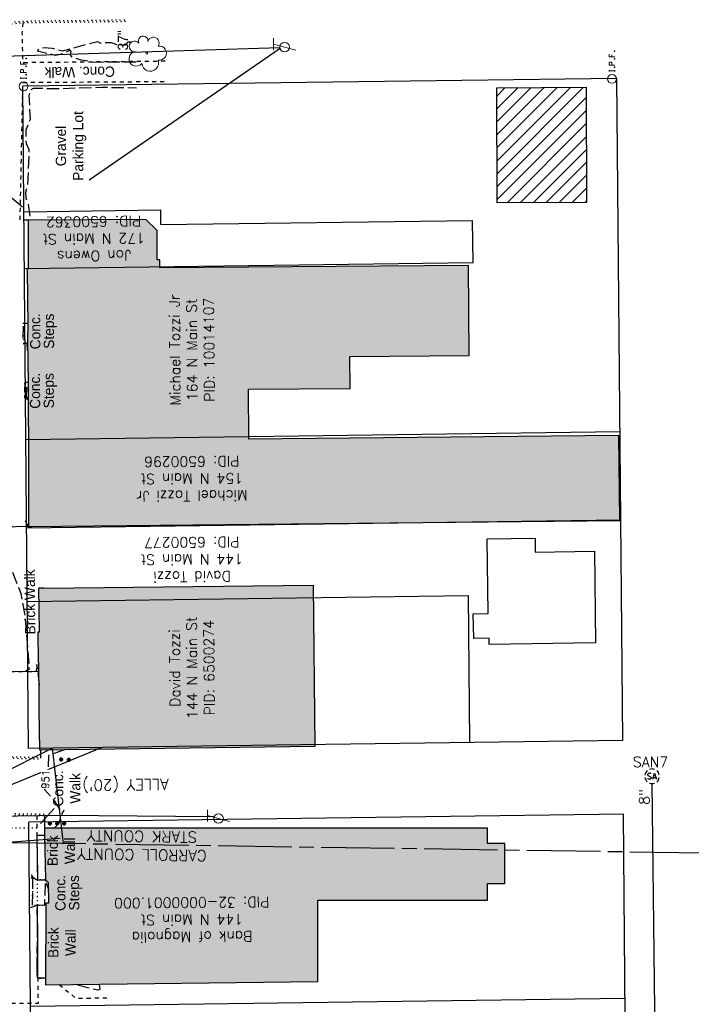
# Model space of a CAD drawing. Extents: x 2300122 to 2305194, y 360020 to 364238.
# Tile 17 of 93: x 2301834 to 2302017, y 361091 to 361359. Entities that reach past the tile are written whole.
import ezdxf
from ezdxf.enums import TextEntityAlignment as Align

# ---------------------------------------------------------------- set-up
doc = ezdxf.new("R2010")
doc.units = 0
doc.header["$LTSCALE"] = 20
doc.header["$MEASUREMENT"] = 0
doc.set_wipeout_variables(frame=1)
for name, pattern in [('county', [1.4, 1, -0.1, 0.2, -0.1]), ('fenceex', [0]), ('OhDOT_USTN1', [0.055, 0.014, -0.041]), ('OhDOT_USTN3', [0.22, 0.165, -0.055]), ('OhDOT_USTN5', [0.11, 0.055, -0.055]), ('ohelecex', [0]), ('ohteleex', [0]), ('rowex', [0]), ('sanex', [0])]:
    doc.linetypes.add(name, pattern=pattern)
for name, color, linetype in [('BD_X_Building', 231, 'Continuous'), ('CM_X_Wall', 254, 'Continuous'), ('DT_X_Contour_Minor', 136, 'OhDOT_USTN3'), ('DT_X_Contour_Text', 7, 'Continuous'), ('DV_X_County_Line', 4, 'county'), ('DV_X_Property_Line', 7, 'Continuous'), ('DV_X_Text', 7, 'Continuous'), ('PV_X_Curb', 120, 'OhDOT_USTN1'), ('PV_X_Curb_Ramp', 120, 'OhDOT_USTN1'), ('PV_X_EOP', 7, 'OhDOT_USTN3'), ('PV_X_Steps', 120, 'OhDOT_USTN1'), ('PV_X_Text', 7, 'Continuous'), ('PV_X_Walk', 120, 'OhDOT_USTN5'), ('RD_X_Fence', 230, 'fenceex'), ('RW_X_Fee_RW', 6, 'rowex'), ('RW_X_Text', 7, 'Continuous'), ('SV_X_Mon_Cells_Found', 7, 'Continuous'), ('SV_X_Text_Name', 7, 'Continuous'), ('TX_X_20', 7, 'Continuous'), ('UT_X_Overhead_Electric', 1, 'ohelecex'), ('UT_X_Overhead_Telecom', 30, 'ohteleex'), ('UT_X_Sanitary_Cells', 3, 'Continuous'), ('UT_X_Sanitary_Line', 3, 'sanex'), ('UT_X_Sanitary_Text', 7, 'Continuous'), ('UT_X_Telecom_Cells', 30, 'Continuous'), ('VG_X_Cells', 3, 'Continuous'), ('VG_X_Text', 7, 'Continuous')]:
    doc.layers.add(name, color=color, linetype=linetype)
doc.layers.add('Survey Point', color=7, linetype='Continuous', lineweight=0)
doc.layers.add('Survey Points', color=5, linetype='Continuous', lineweight=13)
doc.styles.add('Simplex Normal (0.14)', font='Simplex.shx')
doc.styles.add('Straight Normal (0.14) Font 30', font='font30.shx', dxfattribs={"height": 0.14})
doc.styles.add('Straight-Normal', font='font30.shx', dxfattribs={"height": 0.14})
doc.styles.add('Style-simplex', font='simplex.shx')

# ---------------------------------------------------------------- blocks, each defined once
blk = doc.blocks.new('smh')
at = {"linetype": 'Continuous', "flags": 128}
for points in [[(-0.33, 0.69), (-0.36, 0.71), (-0.4, 0.74), (-0.51, 0.78), (-0.65, 0.8), (-0.75, 0.8), (-0.79, 0.8), (-0.95, 0.76), (-1.09, 0.69), (-1.18, 0.59), (-1.2, 0.49), (-1.2, 0.41), (-1.18, 0.31), (-1.08, 0.22), (-0.38, -0.16), (-0.32, -0.21), (-0.29, -0.26), (-0.27, -0.33), (-0.27, -0.41), (-0.28, -0.48), (-0.29, -0.53), (-0.32, -0.6), (-0.34, -0.65), (-0.37, -0.69), (-0.41, -0.72), (-0.45, -0.75), (-0.5, -0.77), (-0.53, -0.79), (-0.65, -0.8), (-0.82, -0.8), (-0.94, -0.77), (-1.1, -0.69), (-1.2, -0.61)], [(0.21, -0.8), (0.71, 0.8), (1.2, -0.8)], [(1.08, -0.42), (0.34, -0.42)]]:
    blk.add_lwpolyline(points, dxfattribs=at)
at = {"linetype": 'Continuous'}
for start, end in [(130.0806, 170.0721), (70.0577, 110.1061), (10.0169, 50.0392), (190.0169, 230.0392), (250.0577, 290.0473), (310.0114, 350.0264)]:
    blk.add_arc((0, 0), 2, start, end, dxfattribs=at)
blk = doc.blocks.new('ODOT SANITARY MANHOLE')
blk.add_blockref('smh', (0, 0))
blk = doc.blocks.new('TREE')
at = {"layer": 'VG_X_Cells', "color": 3, "linetype": 'Continuous', "lineweight": 0}
blk.add_circle((0, 0), 0.012, dxfattribs=at)
for centre, radius, start, end in [((-0.165, 0.093), 0.0735, 39.0625, 279.5412), ((-0.049, 0.168), 0.0658, 354.0047, 205.9741), ((0.091, 0.141), 0.0776, 323.83, 165.0376), ((-0.143, -0.077), 0.0987, 96.1722, 320.5737), ((0.173, 0.002), 0.0957, 259.1453, 101.4596), ((0.047, -0.13), 0.114, 184.9476, 19.4572)]:
    blk.add_arc(centre, radius, start, end, dxfattribs=at)
blk = doc.blocks.new('Survey Point_1')
at = {"layer": 'Survey Point', "color": 1, "lineweight": 80}
blk.add_point((0, 0), dxfattribs=at)
at = {"layer": 'Survey Point', "color": 7, "lineweight": 0, "true_color": 0xffffff, "style": 'Style-simplex'}
blk.add_text('MB', height=0.00005, dxfattribs=at).set_placement((0, 0), align=Align.BOTTOM_LEFT)
blk = doc.blocks.new('TELP')
at = {"layer": 'UT_X_Telecom_Cells', "color": 30, "linetype": 'Continuous', "lineweight": 0}
for p, q in [((0.12, 0.15), (-0.04, 0.15)), ((0.04, 0.15), (-0.04, -0.15))]:
    blk.add_line(p, q, dxfattribs=at)
blk.add_circle((0, 0), 0.065, dxfattribs=at)
blk = doc.blocks.new('IPF')
at = {"layer": 'SV_X_Mon_Cells_Found', "color": 7, "linetype": 'Continuous', "lineweight": 0, "flags": 128}
for points in [[(0.101, 0.04), (0.118, 0.04)], [(0.11, -0.04), (0.11, 0.04)], [(0.188, -0.04), (0.188, 0.04), (0.214, 0.04), (0.217, 0.039), (0.221, 0.038), (0.223, 0.037), (0.224, 0.036), (0.226, 0.032), (0.228, 0.029), (0.229, 0.024), (0.229, 0.017), (0.229, 0.014), (0.227, 0.01), (0.225, 0.006), (0.223, 0.004), (0.221, 0.003), (0.219, 0.002), (0.214, 0.001), (0.188, 0.001)], [(0.338, 0.04), (0.3, 0.04), (0.3, -0.04)], [(0.3, 0.001), (0.327, 0.001)], [(0.101, -0.04), (0.118, -0.04)], [(0.157, -0.029), (0.16, -0.029), (0.162, -0.031), (0.164, -0.033), (0.164, -0.036), (0.162, -0.039), (0.16, -0.04), (0.157, -0.04), (0.156, -0.039), (0.154, -0.036), (0.154, -0.033), (0.156, -0.031), (0.157, -0.029)], [(0.27, -0.029), (0.273, -0.029), (0.274, -0.031), (0.276, -0.033), (0.276, -0.036), (0.274, -0.039), (0.273, -0.04), (0.27, -0.04), (0.268, -0.039), (0.267, -0.036), (0.267, -0.033), (0.268, -0.031), (0.27, -0.029)], [(0.377, -0.029), (0.38, -0.029), (0.382, -0.031), (0.383, -0.033), (0.383, -0.036), (0.382, -0.039), (0.38, -0.04), (0.377, -0.04), (0.376, -0.039), (0.374, -0.036), (0.374, -0.033), (0.376, -0.031), (0.377, -0.029)]]:
    blk.add_lwpolyline(points, dxfattribs=at)
at = {"layer": 'SV_X_Mon_Cells_Found', "color": 7, "linetype": 'Continuous', "lineweight": 0}
blk.add_circle((0, 0), 0.06, dxfattribs=at)

msp = doc.modelspace()

# ---------------------------------------------------------------- hatches: boundary and pattern name
at = {"layer": 'BD_X_Building'}
h = msp.add_hatch(dxfattribs=at)
h.set_pattern_fill('ANSI31', color=256, scale=20)
h.paths.add_polyline_path([(2301988.34, 361340.13), (2301964.02, 361340.02), (2301964.16, 361308.72), (2301988.49, 361308.83)])
h = msp.add_hatch(color=253, dxfattribs=at)
h.dxf.hatch_style = 1
h.paths.add_polyline_path([(2301956.33, 361291.73), (2301872.35, 361291.08), (2301872.33, 361293.27), (2301871.62, 361293.26), (2301871.65, 361301.21), (2301868.53, 361304.15), (2301836.56, 361304.02), (2301836.58, 361290.75), (2301836.18, 361290.75), (2301836.18, 361290.44), (2301836.25, 361290.44), (2301836.4, 361275.4), (2301836.35, 361271.47), (2301836.52, 361259.81), (2301836.54, 361255.46), (2301836.59, 361240.53), (2301836.63, 361236.59), (2301836.66, 361220.75), (2301997.49, 361222.35), (2301997.26, 361245.5), (2301896.55, 361244.5), (2301896.44, 361258.07), (2301924.12, 361258.28), (2301924.05, 361266.97), (2301956.52, 361267.22)])
h = msp.add_hatch(color=253, dxfattribs=at)
h.dxf.hatch_style = 1
h.paths.add_polyline_path([(2301914.05, 361204.81), (2301914.55, 361160.93), (2301839.72, 361159.98), (2301839.52, 361170.76), (2301839.49, 361176.46), (2301839.37, 361186.34), (2301839.3, 361189.79), (2301839.28, 361192.1), (2301839.58, 361192.1), (2301839.41, 361204.08), (2301840.84, 361204.1), (2301840.84, 361203.98)])
h = msp.add_hatch(color=253, dxfattribs=at)
h.dxf.hatch_style = 1
h.paths.add_polyline_path([(2301915.36, 361097.04), (2301915.36, 361119.17), (2301961.53, 361119.17), (2301961.53, 361123.72), (2301966.27, 361123.72), (2301966.27, 361134.59), (2301961.53, 361134.59), (2301961.53, 361138.75), (2301840.99, 361138.75), (2301840.99, 361136.72), (2301841.21, 361124.77), (2301841.21, 361124.39), (2301841.64, 361124.39), (2301841.64, 361124.11), (2301842.02, 361124.1), (2301842.07, 361118.34), (2301841.32, 361118.34), (2301841.23, 361096.18)])

# ---------------------------------------------------------------- linework, layer by layer
at = {"layer": 'BD_X_Building', "flags": 128}
for points in [[(2301988.49, 361308.83), (2301964.16, 361308.72), (2301964.02, 361340.02), (2301988.34, 361340.13)], [(2301956.33, 361291.73), (2301872.35, 361291.08), (2301872.33, 361293.27), (2301871.62, 361293.26), (2301871.65, 361301.21), (2301868.53, 361304.15), (2301836.56, 361304.02), (2301836.58, 361290.75), (2301836.18, 361290.75), (2301836.18, 361290.44), (2301836.25, 361290.44), (2301836.4, 361275.4), (2301836.35, 361271.47), (2301836.52, 361259.81), (2301836.54, 361255.46), (2301836.59, 361240.53), (2301836.63, 361236.59), (2301836.66, 361220.75), (2301997.49, 361222.35), (2301997.26, 361245.5), (2301896.55, 361244.5), (2301896.44, 361258.07), (2301924.12, 361258.28), (2301924.05, 361266.97), (2301956.52, 361267.22)], [(2301990.9, 361189.11), (2301962, 361188.65), (2301961.99, 361190.41), (2301957.76, 361190.33), (2301957.64, 361196.98), (2301961.68, 361197.05), (2301961.45, 361217.42), (2301974.48, 361217.53), (2301974.51, 361213.73), (2301990.63, 361214.01), (2301990.9, 361189.11)], [(2301914.05, 361204.81), (2301914.55, 361160.93), (2301839.72, 361159.98), (2301839.52, 361170.76), (2301839.49, 361176.46), (2301839.37, 361186.34), (2301839.3, 361189.79), (2301839.28, 361192.1), (2301839.58, 361192.1), (2301839.41, 361204.08), (2301840.84, 361204.1), (2301840.84, 361203.98)], [(2301915.36, 361097.04), (2301915.36, 361119.17), (2301961.53, 361119.17), (2301961.53, 361123.72), (2301966.27, 361123.72), (2301966.27, 361134.59), (2301961.53, 361134.59), (2301961.53, 361138.75), (2301840.99, 361138.75), (2301840.99, 361136.72), (2301841.21, 361124.77), (2301841.21, 361124.39), (2301841.64, 361124.39), (2301841.64, 361124.11), (2301842.02, 361124.1), (2301842.07, 361118.34), (2301841.32, 361118.34), (2301841.23, 361096.18)]]:
    msp.add_lwpolyline(points, close=True, dxfattribs=at)
at = {"layer": 'CM_X_Wall', "flags": 128}
for points in [[(2301840.99, 361136.77), (2301838.87, 361136.75), (2301839.06, 361124.7)], [(2301838.98, 361117.83), (2301839.05, 361107.94), (2301839.05, 361098.12), (2301841.16, 361098.09)]]:
    msp.add_lwpolyline(points, dxfattribs=at)
at = {"layer": 'DT_X_Contour_Minor', "flags": 128}
for points, elevation in [([(2301839.65, 361177.65), (2301838.92, 361183.23), (2301838.79, 361181.44), (2301837.43, 361181.11), (2301835.8, 361181.43), (2301836.88, 361182.03), (2301835.78, 361196.34), (2301834.66, 361202.42), (2301831.86, 361209.45), (2301830.79, 361207.22), (2301830.44, 361207.05), (2301829.84, 361208.23), (2301829.53, 361218), (2301829.82, 361220.75), (2301830.45, 361220.66), (2301827.82, 361225.27), (2301827.17, 361227.65), (2301827.04, 361231.65), (2301824.17, 361248.97), (2301823.43, 361272.88), (2301823.7, 361280.4), (2301823.43, 361284.13), (2301821.4, 361293.27), (2301821.17, 361303.38), (2301821.65, 361303.75), (2301821.33, 361339.66), (2301822.67, 361342.68), (2301822.89, 361343.97), (2301821.34, 361347.61), (2301823.47, 361351.71), (2301825.03, 361353.65), (2301828.29, 361356.27), (2301827.38, 361356.83), (2301821.82, 361358.16), (2301820.44, 361357.17), (2301818.35, 361353.34), (2301816.01, 361347.3), (2301814.1, 361340.47), (2301812.96, 361331.63), (2301812.57, 361326.06), (2301812.92, 361320.22), (2301811.51, 361300.52), (2301808.63, 361284.44), (2301806.58, 361275.09), (2301806.03, 361275.37), (2301803.32, 361287.52), (2301798.42, 361333.16), (2301795.72, 361342.6), (2301790.97, 361354.75), (2301788.24, 361356.81), (2301786, 361356.18), (2301785.15, 361355.44), (2301784.95, 361354.35), (2301787.06, 361352.23), (2301788.05, 361350.47), (2301788.42, 361347.25), (2301789.07, 361345.97), (2301788.84, 361344.16), (2301789.65, 361341.49), (2301789.14, 361336.27), (2301789.28, 361327.1), (2301788.79, 361319.04), (2301789, 361305.68), (2301788.59, 361305.77), (2301788.31, 361305.38), (2301788.46, 361302.78), (2301787.93, 361301.48), (2301789.01, 361299.78), (2301789.59, 361287.68), (2301789.33, 361284.95), (2301789.91, 361281.59), (2301790.59, 361280.65), (2301790.42, 361279.94), (2301789.17, 361279.41), (2301788.47, 361278.21), (2301788.1, 361275.76), (2301788.61, 361272.78), (2301789.4, 361272.02), (2301790.27, 361270.06), (2301789.94, 361249.83), (2301789.29, 361243.04), (2301788.8, 361242.53), (2301788.81, 361240.86), (2301788.21, 361238.28), (2301787.3, 361236.93), (2301786.27, 361234.38), (2301784.84, 361216.08), (2301783.97, 361215.83), (2301781.96, 361216.39), (2301780.39, 361214.21), (2301778.07, 361213), (2301777.32, 361215.07), (2301774.86, 361216.38), (2301773.71, 361215.92), (2301770.7, 361216.27), (2301768.92, 361217.74), (2301769.77, 361218.37), (2301773.68, 361219.71), (2301777.34, 361220.47), (2301779.02, 361218.36), (2301779.38, 361219), (2301779.22, 361221.89), (2301778.61, 361223.48), (2301777.62, 361224.34), (2301777.62, 361224.34), (2301777.59, 361224.36), (2301777.5, 361223.85), (2301777.42, 361223.65), (2301777.42, 361222.89), (2301777.42, 361222.43), (2301777.41, 361223.36), (2301777.37, 361227.03), (2301777.36, 361228.39), (2301777.35, 361229.74), (2301777.32, 361233.42), (2301777.3, 361234.86), (2301777.3, 361235.69), (2301777.3, 361235.8), (2301777.31, 361235.47), (2301777.32, 361234.98), (2301777.54, 361234.58), (2301778.14, 361234.81), (2301778.23, 361234.84), (2301778.25, 361234.85), (2301778.26, 361234.86), (2301778.49, 361235.34), (2301778.49, 361235.37), (2301778.49, 361235.39), (2301778.48, 361235.61), (2301778.42, 361236.44), (2301778.38, 361237.1), (2301778.36, 361237.38), (2301778.36, 361237.38), (2301778.1, 361238.63), (2301777.33, 361238.94), (2301777.2, 361237.49), (2301768.39, 361237.27)], 951), ([(2301865.92, 361346.97), (2301854.44, 361346.9), (2301851, 361347.48), (2301848.45, 361348.38), (2301848.01, 361348.88), (2301848.26, 361349.88), (2301847.75, 361350.12), (2301845.52, 361349.1), (2301844.04, 361348.78), (2301839.07, 361349.95), (2301839.53, 361350.7), (2301840.89, 361350.98), (2301843.11, 361350.77), (2301845.89, 361350), (2301855.36, 361352.6), (2301856.03, 361352.25), (2301859.12, 361352.3), (2301861.35, 361351.55), (2301863.17, 361351.7), (2301863.64, 361352.45), (2301864.29, 361352.51), (2301865.05, 361351.95)], 952), ([(2301837.04, 361305.11), (2301836.6, 361308.28), (2301836, 361309.92), (2301835.93, 361311.66), (2301836.46, 361313.54), (2301836.84, 361323.13), (2301836.04, 361324.79), (2301836.02, 361328.68), (2301837.13, 361331.43), (2301836.83, 361337.82), (2301837.17, 361339.47), (2301838.01, 361339.93), (2301843.38, 361339.77), (2301856.64, 361340.15), (2301866.05, 361340.02)], 952), ([(2301836.38, 361268.54), (2301836.25, 361270.66), (2301835.53, 361270.39), (2301835.16, 361272.02), (2301835.32, 361276.06), (2301836.34, 361275.94)], 952), ([(2301836.43, 361259.84), (2301835.6, 361259.89), (2301835.57, 361255.84), (2301836.03, 361255.39), (2301836.46, 361255.41)], 952), ([(2301836.46, 361255.45), (2301836.06, 361256.02), (2301836.19, 361258.63)], 952), ([(2301837.33, 361220.76), (2301837.46, 361220.33), (2301836.67, 361220.66), (2301835.77, 361222.16), (2301835.97, 361222.57), (2301836.65, 361222.59)], 951), ([(2301846.43, 361160), (2301842.05, 361158.51), (2301841.98, 361155.48), (2301840.9, 361150.31), (2301840.96, 361149.23), (2301843.22, 361146.78), (2301845.2, 361143.82), (2301846.31, 361143.61)], 951), ([(2301843.61, 361138.75), (2301844.93, 361140.07), (2301845.75, 361142.7), (2301846.31, 361143.56)], 951), ([(2301841.02, 361136.81), (2301841.01, 361136.8), (2301840.98, 361136.77), (2301840.97, 361136.77), (2301840.97, 361136.77), (2301840.96, 361136.76), (2301840.92, 361136.76), (2301840.84, 361136.76), (2301840.77, 361136.76), (2301840.73, 361136.76), (2301840.68, 361136.76), (2301840.57, 361136.76), (2301839.96, 361136.75), (2301839.68, 361136.75), (2301839.08, 361136.74), (2301838.94, 361136.74), (2301838.88, 361136.74), (2301838.88, 361136.49), (2301838.95, 361132.27), (2301838.98, 361130.07), (2301839.04, 361126.1), (2301839.05, 361125.64), (2301839.06, 361125.04), (2301839.07, 361124.74), (2301839.07, 361124.74), (2301839.07, 361124.73), (2301839.07, 361124.73), (2301839.06, 361124.73), (2301839.06, 361124.73), (2301839.06, 361124.72), (2301839.05, 361124.72), (2301838.92, 361124.72), (2301838.82, 361124.73), (2301838.68, 361124.73), (2301838.22, 361125.03), (2301838.14, 361125.07), (2301837.59, 361125.77), (2301837.35, 361126.09), (2301837.28, 361126.17), (2301837.21, 361126.24), (2301837.1, 361126.17), (2301837.1, 361126.16), (2301837.33, 361125.62), (2301837.59, 361125.01), (2301837.71, 361124.72), (2301837.71, 361124.19), (2301837.7, 361122.27), (2301837.7, 361122.27), (2301837.62, 361117.69), (2301837.05, 361117.14), (2301838.99, 361117.82), (2301838.99, 361116.59), (2301838.99, 361116.59), (2301839.05, 361108.04), (2301839.05, 361108.04), (2301838.92, 361102.23), (2301838.93, 361100.28), (2301838.98, 361098.75), (2301839.06, 361098.12), (2301839.11, 361098.06), (2301839.37, 361097.99), (2301840.25, 361097.98), (2301841.23, 361098.06)], 951), ([(2301841.02, 361136.78), (2301841.01, 361136.78), (2301841, 361136.77), (2301840.98, 361136.76), (2301840.96, 361136.74), (2301840.78, 361136.74), (2301840.42, 361136.74), (2301840.32, 361136.73), (2301840.21, 361136.73), (2301839.86, 361136.73), (2301839.68, 361136.73), (2301839.55, 361136.73), (2301839.34, 361136.72), (2301839.06, 361136.72), (2301838.9, 361136.72), (2301838.91, 361135.4), (2301838.96, 361132.96), (2301838.99, 361131), (2301839.01, 361130.06), (2301839.02, 361129.34), (2301839.04, 361128.17), (2301839.04, 361128.12), (2301839.04, 361128.12), (2301839.04, 361127.73), (2301839.08, 361125.65), (2301839.08, 361124.75), (2301839.08, 361124.74), (2301839.08, 361124.73), (2301839.08, 361124.7), (2301839.08, 361124.7), (2301839.11, 361124.7), (2301839.19, 361124.7), (2301839.49, 361124.69), (2301840.67, 361124.67), (2301840.98, 361124.67), (2301841.03, 361124.67), (2301841.07, 361124.67), (2301841.11, 361124.67), (2301841.16, 361124.67), (2301841.18, 361124.67), (2301841.18, 361124.67), (2301841.2, 361124.74), (2301841.2, 361124.75), (2301841.2, 361124.75), (2301841.2, 361124.76)], 952), ([(2301841.24, 361098.08), (2301839.87, 361097.99), (2301839.44, 361098), (2301839.16, 361098.07), (2301839.08, 361098.14), (2301838.98, 361099.21), (2301838.94, 361100.92), (2301838.99, 361105), (2301839.08, 361108.08), (2301839.08, 361108.08), (2301839.01, 361116.59), (2301839.01, 361116.59), (2301838.91, 361117.31), (2301839.32, 361117.89), (2301841.03, 361117.83), (2301841.28, 361124.28), (2301842.04, 361122.08)], 952), ([(2301855.87, 361096.35), (2301855.99, 361094.92), (2301855.5, 361094.66), (2301849.05, 361096.27)], 951)]:
    msp.add_lwpolyline(points, dxfattribs=dict(at, elevation=elevation))
at = {"layer": 'DV_X_County_Line', "flags": 128}
msp.add_lwpolyline([(2304176, 361100.08), (2301489.76, 361139.8), (2300919.04, 361144.27)], dxfattribs=at)
at = {"layer": 'DV_X_Property_Line'}
for points in [[(2301835.37, 361306.3), (2301872.61, 361306.79)], [(2301872.66, 361302.79), (2301872.61, 361306.79)], [(2301872.66, 361302.79), (2301957.43, 361303.92)], [(2301957.58, 361292.51), (2301957.43, 361303.92)], [(2301835.5, 361290.89), (2301957.58, 361292.51)], [(2301835.89, 361244.39), (2301997.57, 361246.54)], [(2301836.09, 361220.39), (2301997.78, 361222.54)], [(2301836.26, 361200.39), (2301956.25, 361201.98), (2301956.58, 361161.99)], [(2301837.19, 361090.39), (2301998.92, 361092.54)]]:
    msp.add_lwpolyline(points, dxfattribs=at)
at = {"layer": 'PV_X_Curb', "flags": 128}
for points in [[(2301820.41, 361338.64), (2301820.41, 361339.05), (2301820.39, 361339.39), (2301820.46, 361341.79), (2301820.66, 361344.82), (2301821.16, 361347.19), (2301821.47, 361348.08), (2301821.92, 361349.05), (2301822.61, 361350.32), (2301823.29, 361351.47), (2301823.98, 361352.46), (2301824.94, 361353.61), (2301825.91, 361354.5), (2301827.34, 361355.62), (2301828.45, 361356.38), (2301829.22, 361356.91), (2301829.72, 361357.17), (2301830.49, 361357.48), (2301831.04, 361357.63), (2301832.2, 361357.83), (2301835.13, 361358.13), (2301841.62, 361358.22), (2301851.61, 361358.32), (2301861.61, 361358.46), (2301863, 361358.51)], [(2301863.02, 361358.01), (2301861.62, 361357.96), (2301851.62, 361357.82), (2301841.62, 361357.72), (2301835.16, 361357.63), (2301832.26, 361357.33), (2301831.14, 361357.14), (2301830.65, 361357.01), (2301829.93, 361356.72), (2301829.48, 361356.48), (2301828.73, 361355.97), (2301827.63, 361355.22), (2301826.23, 361354.12), (2301825.3, 361353.27), (2301824.37, 361352.15), (2301823.71, 361351.2), (2301823.04, 361350.08), (2301822.37, 361348.83), (2301821.93, 361347.89), (2301821.64, 361347.06), (2301821.15, 361344.75), (2301820.96, 361341.76), (2301820.89, 361339.4), (2301820.91, 361339.06), (2301821.12, 361328.56), (2301821.07, 361319.12), (2301821.19, 361309.12), (2301821.21, 361303.25), (2301821.3, 361293.17), (2301821.32, 361291.15), (2301821.4, 361281.15), (2301821.48, 361271.15), (2301821.56, 361261.15), (2301821.73, 361252.57), (2301821.8, 361248.25), (2301821.94, 361238.23), (2301821.88, 361237.44), (2301821.89, 361234.77), (2301821.89, 361234.51), (2301821.89, 361234.15), (2301822.01, 361227.47), (2301822.16, 361220.71), (2301822.23, 361212.51), (2301822.3, 361202.51), (2301822.32, 361200.68), (2301822.57, 361175.35), (2301822.7, 361169.26), (2301822.68, 361163.95), (2301822.69, 361163.21), (2301822.73, 361162.67), (2301822.84, 361162.22), (2301823.13, 361161.68), (2301823.87, 361160.56), (2301824.64, 361159.75), (2301825.11, 361159.44), (2301825.87, 361159.14), (2301828.42, 361158.62), (2301830.12, 361158.33), (2301832.06, 361158.17), (2301836.15, 361158.06), (2301839.91, 361157.96), (2301839.91, 361157.46), (2301836.14, 361157.56), (2301832.03, 361157.68), (2301830.05, 361157.83), (2301828.33, 361158.12), (2301825.72, 361158.65), (2301824.88, 361158.99), (2301824.31, 361159.37), (2301823.48, 361160.24), (2301822.7, 361161.43), (2301822.37, 361162.03), (2301822.23, 361162.59), (2301822.19, 361163.19), (2301822.18, 361163.95), (2301822.19, 361165.84)], [(2301834.73, 361007.97), (2301834.48, 361008.14), (2301834.46, 361008.23), (2301833.92, 361008.46), (2301833.76, 361008.59), (2301829.69, 361011.58), (2301829.4, 361011.85), (2301828.49, 361012.8), (2301827.76, 361013.78), (2301827.12, 361014.75), (2301826.29, 361016.11), (2301826, 361016.79), (2301825.64, 361017.63), (2301824.67, 361020.07), (2301824.27, 361021.52), (2301823.95, 361023.24), (2301823.75, 361025.01), (2301823.63, 361027.5), (2301823.53, 361031.73), (2301823.36, 361041.43), (2301823.34, 361043.84), (2301823.33, 361046.42), (2301823.24, 361051.51), (2301823.23, 361056.16), (2301823.15, 361066.15), (2301823.14, 361066.42), (2301823.07, 361074.16), (2301823.01, 361081.72), (2301822.91, 361088.95), (2301822.86, 361098.82), (2301822.82, 361104.17), (2301822.78, 361110.02), (2301822.81, 361114.97), (2301822.8, 361119.72), (2301822.77, 361123.45), (2301822.74, 361128.61), (2301822.72, 361129.33), (2301822.72, 361133.99), (2301822.66, 361135.6), (2301822.66, 361136.89), (2301822.77, 361137.64), (2301823.15, 361138.74), (2301823.64, 361139.69), (2301824.27, 361140.51), (2301824.85, 361141.04), (2301825.61, 361141.53), (2301826.68, 361142.04), (2301827.77, 361142.33), (2301829.97, 361142.63), (2301832.39, 361142.69), (2301835.37, 361142.64), (2301840.97, 361142.56), (2301840.97, 361142.06), (2301835.36, 361142.14), (2301832.4, 361142.19), (2301830.01, 361142.13), (2301827.86, 361141.84), (2301826.85, 361141.57), (2301825.85, 361141.09), (2301825.16, 361140.64), (2301824.63, 361140.17), (2301824.06, 361139.42), (2301823.62, 361138.54), (2301823.26, 361137.52), (2301823.16, 361136.86), (2301823.16, 361135.61), (2301823.22, 361134), (2301823.22, 361129.33), (2301823.24, 361128.61), (2301823.27, 361123.46), (2301823.3, 361119.72), (2301823.31, 361114.97), (2301823.28, 361110.02), (2301823.32, 361104.18), (2301823.36, 361098.83), (2301823.41, 361088.95), (2301823.51, 361081.73), (2301823.57, 361074.16), (2301823.63, 361066.44), (2301823.65, 361066.17), (2301823.73, 361056.16), (2301823.74, 361051.51), (2301823.83, 361046.43), (2301823.84, 361043.84), (2301823.86, 361041.43), (2301824.03, 361031.74), (2301824.13, 361027.52), (2301824.25, 361025.05), (2301824.45, 361023.31), (2301824.76, 361021.63), (2301825.15, 361020.23), (2301826.11, 361017.82), (2301826.45, 361016.98), (2301826.74, 361016.34), (2301827.54, 361015.01), (2301828.17, 361014.06), (2301828.87, 361013.12), (2301829.75, 361012.21), (2301830.01, 361011.97), (2301834.06, 361008.99), (2301834.18, 361008.9), (2301834.88, 361008.59), (2301834.92, 361008.45), (2301839.38, 361005.51), (2301840.04, 361005.06), (2301840.73, 361004.66), (2301841.09, 361004.5), (2301841.3, 361004.44), (2301842.23, 361004.19), (2301843.65, 361003.89), (2301845.09, 361003.67), (2301846.72, 361003.54), (2301847.71, 361003.5), (2301852.71, 361003.47), (2301854.22, 361003.5), (2301864.22, 361003.52), (2301866.56, 361003.53), (2301869.25, 361003.55)]]:
    msp.add_lwpolyline(points, dxfattribs=at)
at = {"layer": 'PV_X_Curb_Ramp', "flags": 128}
msp.add_lwpolyline([(2301830.9, 361142.15), (2301830.9, 361138.86), (2301838.9, 361138.85)], dxfattribs=at)
at = {"layer": 'PV_X_EOP', "flags": 128}
for points in [[(2301839.91, 361159.98), (2301839.91, 361157.96)], [(2301840.97, 361142.06), (2301840.97, 361138.75), (2301840.99, 361138.75)]]:
    msp.add_lwpolyline(points, dxfattribs=at)
at = {"layer": 'PV_X_Steps', "flags": 128}
for points in [[(2301836.39, 361275.96), (2301835.21, 361275.99), (2301835.25, 361270.43), (2301836.37, 361270.43)], [(2301836.52, 361259.87), (2301835.54, 361259.85), (2301835.57, 361255.41), (2301836.54, 361255.39)], [(2301841.21, 361124.66), (2301839.08, 361124.69), (2301839.03, 361124.7), (2301837.74, 361124.71), (2301837.69, 361124.72), (2301837.65, 361117.83), (2301837.7, 361117.83), (2301838.98, 361117.83), (2301839.03, 361117.83), (2301841.32, 361117.84)], [(2301839.03, 361124.7), (2301838.98, 361117.83)]]:
    msp.add_lwpolyline(points, dxfattribs=at)
at = {"layer": 'PV_X_Text'}
msp.add_lwpolyline([(2301839.92, 361139.97), (2301843.58, 361144.09)], dxfattribs=at)
at = {"layer": 'PV_X_Walk', "flags": 128}
for points in [[(2301835.08, 361357.62), (2301834.85, 361354.88), (2301835.05, 361346.89), (2301845.05, 361346.99), (2301855.05, 361347.1), (2301865.05, 361347.2), (2301873.88, 361347.29)], [(2301836.56, 361304.02), (2301834.35, 361304.06), (2301834.55, 361314.06), (2301834.76, 361324.05), (2301834.96, 361334.05), (2301835.11, 361341.47), (2301845.11, 361341.53), (2301855.11, 361341.6), (2301865.11, 361341.66), (2301873.79, 361341.71)], [(2301839.43, 361181.29), (2301830.8, 361181.18), (2301830.08, 361181.17), (2301829.61, 361220.69), (2301836.66, 361220.83)], [(2301838.87, 361142.09), (2301838.92, 361136.75)], [(2301839.13, 361098.12), (2301839.23, 361091.1), (2301823.4, 361091.08)], [(2301845.01, 361096.23), (2301849.48, 361092.48), (2301858.23, 361092.63)]]:
    msp.add_lwpolyline(points, dxfattribs=at)
at = {"layer": 'RD_X_Fence', "flags": 128}
msp.add_lwpolyline([(2301839.43, 361181.31), (2301830.8, 361181.19), (2301830.1, 361181.18), (2301829.63, 361220.66), (2301836.66, 361220.81)], dxfattribs=at)
at = {"layer": 'RW_X_Fee_RW'}
for points in [[(2301996.74, 361342.53), (2301835.08, 361340.39)], [(2301836.6, 361160.39), (2301835.08, 361340.39)], [(2301998.31, 361162.54), (2301836.6, 361160.39)], [(2301998.57, 361142.54), (2301836.76, 361140.39)], [(2301837.78, 361020.2), (2301836.76, 361140.39)]]:
    msp.add_lwpolyline(points, dxfattribs=at)
at = {"layer": 'RW_X_Fee_RW', "flags": 128}
for points in [[(2301998.31, 361162.54), (2301996.74, 361342.53)], [(2301999.54, 361021.55), (2301998.48, 361142.54)]]:
    msp.add_lwpolyline(points, dxfattribs=at)
at = {"layer": 'UT_X_Overhead_Electric', "linetype": 'Continuous', "flags": 128}
for points in [[(2301789.29, 361346.07), (2301835, 361307.65)], [(2301787.16, 361132.21), (2301856.48, 361160.66)], [(2301787.37, 361131.59), (2301845.27, 361136.03)]]:
    msp.add_lwpolyline(points, dxfattribs=at)
at = {"layer": 'UT_X_Overhead_Telecom', "linetype": 'Continuous'}
for p, q in [((2301786.84, 361132.55), (2301843.04, 361160.48)), ((2301843.04, 361160.48), (2301846.05, 361134.53))]:
    msp.add_line(p, q, dxfattribs=at)
at = {"layer": 'UT_X_Overhead_Telecom', "linetype": 'Continuous', "flags": 128}
for points in [[(2301789.26, 361347.3), (2301905.03, 361350.96)], [(2301905.1, 361350.64), (2301853.1, 361314.91)], [(2301709.38, 361140.29), (2301776.2, 361141.14), (2301845.16, 361142.26), (2301887.17, 361141.92)]]:
    msp.add_lwpolyline(points, dxfattribs=at)
at = {"layer": 'UT_X_Sanitary_Line', "flags": 128}
msp.add_lwpolyline([(2302008.23, 360989.8), (2302006.3, 361150.84)], dxfattribs=at)

# ---------------------------------------------------------------- block references
at = {"layer": 'Survey Points', "color": 1, "lineweight": 80}
for p in [(2301845.49, 361157.43), (2301847.59, 361157.34), (2301842.42, 361139.98), (2301844.42, 361140), (2301846.33, 361139.98)]:
    msp.add_blockref('Survey Point_1', p, dxfattribs=at)
at = {"layer": 'SV_X_Mon_Cells_Found', "xscale": 20, "yscale": 20, "zscale": 20, "rotation": 90}
for p in [(2301995.39, 361342.41), (2301835.29, 361340.39)]:
    msp.add_blockref('IPF', p, dxfattribs=at)
at = {"layer": 'UT_X_Sanitary_Cells'}
msp.add_blockref('ODOT SANITARY MANHOLE', (2302006.28, 361152.84), dxfattribs=at)
at = {"layer": 'UT_X_Telecom_Cells', "color": 30, "linetype": 'Continuous', "lineweight": 0, "xscale": 20, "yscale": 20, "zscale": 20, "rotation": 90}
for p in [(2301906.33, 361351.05), (2301888.34, 361141.36)]:
    msp.add_blockref('TELP', p, dxfattribs=at)
at = {"layer": 'VG_X_Cells', "xscale": 20, "yscale": 20, "zscale": 20}
msp.add_blockref('TREE', (2301868.8, 361349.38), dxfattribs=at)

# ---------------------------------------------------------------- texts
at = {"layer": 'DV_X_Text', "style": 'Simplex Normal (0.14)'}
for s, p in [('STARK COUNTY', (2301867.5, 361136.5)), ('CARROLL COUNTY', (2301867.5, 361131.5))]:
    msp.add_text(s, height=3, rotation=179.1529, dxfattribs=at).set_placement(p, align=Align.MIDDLE_CENTER)
at = {"layer": 'PV_X_Text', "char_height": 2.8, "width": 23.4667, "attachment_point": 5, "style": 'Straight-Normal'}
for s, insert, rotation in [('Conc. Walk', (2301850.57, 361344.31), 180.5892), ('Brick Walk', (2301837.04, 361200.22), 90.4398), ('Conc.\\PWalk', (2301847.03, 361149.53), 90.4398)]:
    msp.add_mtext(s, dxfattribs=dict(at, insert=insert, rotation=rotation))
at = {"layer": 'PV_X_Text', "insert": (2301848.2, 361324.17), "char_height": 2.8, "attachment_point": 5, "rotation": 90, "style": 'Straight-Normal'}
msp.add_mtext('Gravel\\PParking Lot', dxfattribs=at)
at = {"layer": 'PV_X_Text', "char_height": 2.8, "width": 26.6038, "attachment_point": 5, "rotation": 90.4829, "line_spacing_factor": 0.8, "style": 'Straight-Normal'}
for insert in [(2301840.72, 361273.81), (2301840.67, 361257.64), (2301847.56, 361121.14)]:
    msp.add_mtext('Conc.\\PSteps', dxfattribs=dict(at, insert=insert))
at = {"layer": 'RW_X_Text', "style": 'Simplex Normal (0.14)'}
msp.add_text("ALLEY (20')", height=3, rotation=180.6213, dxfattribs=at).set_placement((2301863, 361150.5), align=Align.MIDDLE_CENTER)
at = {"layer": 'SV_X_Text_Name', "char_height": 2.8, "width": 77.9146, "attachment_point": 5, "style": 'Simplex Normal (0.14)'}
for s, insert, rotation in [('Jon Owens\\P172 N Main St\\P\\pxqc;PID: 6500362', (2301854.4, 361298.96), 180.7612), ('Michael Tozzi Jr\\P164 N Main St\\P\\pxqc;PID: 10014107', (2301881.09, 361268.74), 90.4829), ('Michael Tozzi Jr\\P154 N Main St\\P\\pxqc;PID: 6500296', (2301881.09, 361233.74), 180.4829), ('David Tozzi\\P144 N Main St\\P\\pxqc;PID: 6500277', (2301881.09, 361211.79), 180.4829), ('David Tozzi\\P144 N Main St\\P\\pxqc;PID: 6500274', (2301881.09, 361182.29), 90.4829), ('Bank of Magnolia\\P144 N Main St\\P\\pxqc;PID: 32-0000001.000', (2301881.09, 361113.85), 180.4829)]:
    msp.add_mtext(s, dxfattribs=dict(at, insert=insert, rotation=rotation))
at = {"layer": 'TX_X_20', "char_height": 2.8, "width": 23.4667, "attachment_point": 5, "rotation": 89.7521, "style": 'Straight-Normal'}
for insert in [(2301845.55, 361132.59), (2301845.75, 361107.61)]:
    msp.add_mtext('Brick\\PWall', dxfattribs=dict(at, insert=insert))
at = {"layer": 'UT_X_Sanitary_Text', "insert": (2302005.87, 361156.73), "char_height": 2.8, "attachment_point": 5, "style": 'Simplex Normal (0.14)'}
msp.add_mtext('SAN7', dxfattribs=at)
at = {"layer": 'UT_X_Sanitary_Text', "insert": (2302004.18, 361147.25), "char_height": 2.8, "attachment_point": 5, "rotation": 90.6853, "style": 'Simplex Normal (0.14)'}
msp.add_mtext('8"', dxfattribs=at)
at = {"layer": 'VG_X_Text', "style": 'Straight Normal (0.14) Font 30'}
msp.add_text('37"', height=2.8, rotation=90, dxfattribs=at).set_placement((2301862.32, 361352.89), align=Align.MIDDLE_CENTER)

# ---------------------------------------------------------------- next in the draw order: wipeouts: each hides what was drawn before it
msp.add_wipeout([(2301842.43, 361149.33), (2301842.58, 361154.61), (2301840.09, 361154.69), (2301839.93, 361149.41)]).dxf.layer = 'DT_X_Contour_Text'

# ---------------------------------------------------------------- next in the draw order: texts
at = {"layer": 'DT_X_Contour_Text', "style": 'Simplex Normal (0.14)'}
msp.add_text('951', height=2, rotation=88.2904, dxfattribs=at).set_placement((2301841.26, 361152.01), align=Align.MIDDLE_CENTER)

doc.saveas('drawing.dxf')
